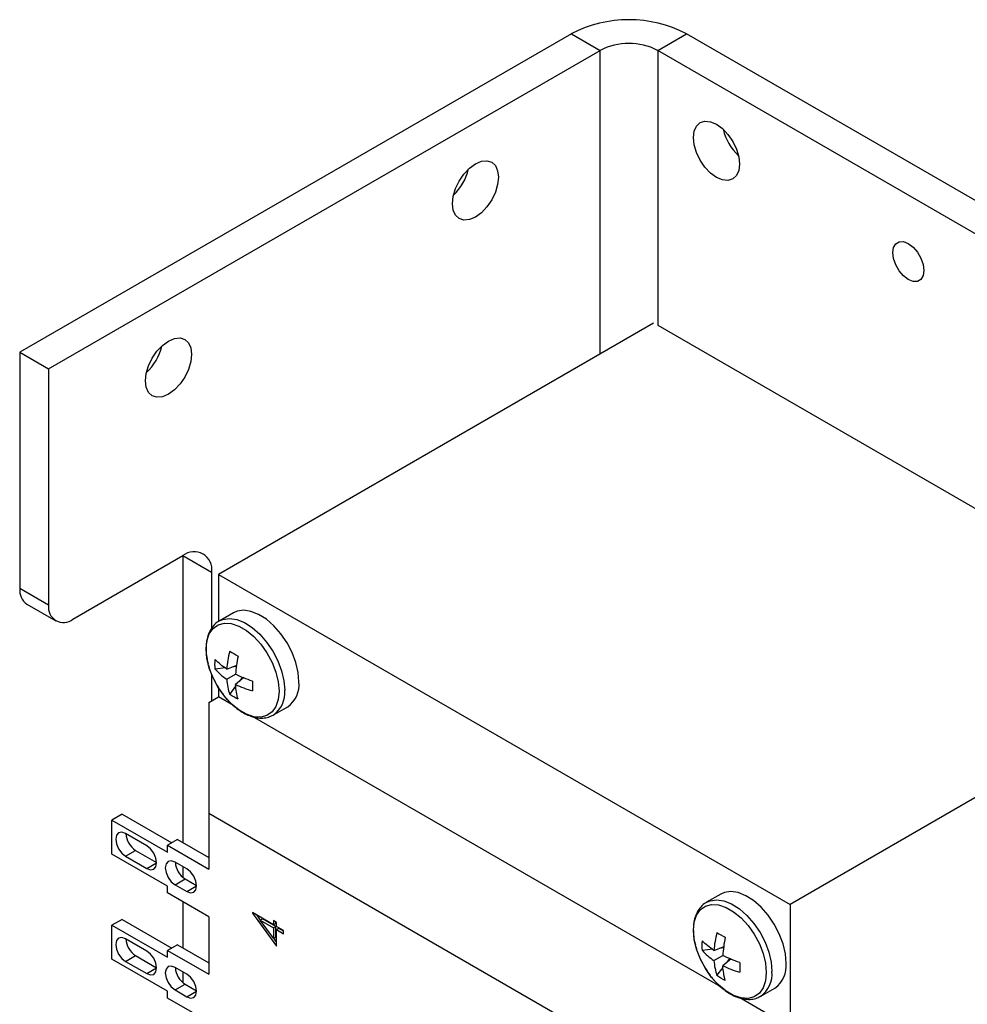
# Model space of a CAD drawing. Header units: inches. Extents: x 1 to 129, y 1 to 99.
# Tile 10 of 13: x 32.21 to 35.88, y 26.67 to 30.48. Entities that reach past the tile are written whole.
import ezdxf

# ---------------------------------------------------------------- set-up
doc = ezdxf.new("R2010")
doc.units = ezdxf.units.IN
doc.header["$LTSCALE"] = 4
doc.header["$MEASUREMENT"] = 0

msp = doc.modelspace()

# ---------------------------------------------------------------- linework, layer by layer
for p, q in [((34.3485, 30.4231), (32.2142, 29.191)), ((34.3485, 30.4231), (34.4599, 30.3588)), ((34.6826, 30.3588), (34.7939, 30.4231)), ((41.1709, 26.7418), (34.7939, 30.4231)), ((32.3256, 29.1267), (34.4599, 30.3588)), ((34.4599, 29.1833), (34.4599, 30.3588)), ((41.0595, 26.6775), (34.6826, 30.3588)), ((34.6826, 30.3588), (34.6826, 29.2948)), ((34.6667, 29.3027), (32.9825, 28.3305)), ((34.6826, 29.2948), (36.8551, 28.0406)), ((32.2142, 29.191), (32.2142, 28.2766)), ((32.2142, 29.191), (32.3256, 29.1267)), ((32.3256, 29.1267), (32.3256, 28.2123)), ((32.4198, 28.1578), (32.8452, 28.4034)), ((32.8452, 28.4034), (32.9566, 28.3391)), ((32.8452, 28.4034), (32.8452, 27.2933)), ((32.9566, 28.3391), (32.9566, 28.1219)), ((32.9825, 28.3305), (32.9825, 28.1484)), ((32.9825, 28.3305), (35.1948, 27.0534)), ((32.3256, 28.2123), (32.2142, 28.2766)), ((32.2418, 28.2155), (32.3532, 28.1512)), ((33.0409, 28.1823), (32.9858, 28.1505)), ((36.8551, 28.0119), (35.1948, 27.0534)), ((33.0149, 27.9644), (33.0538, 27.9791)), ((33.0531, 27.9741), (33.0344, 27.9718)), ((32.9566, 27.9439), (32.9566, 27.8419)), ((33.0096, 27.9687), (32.9702, 27.9638)), ((33.0149, 27.9248), (33.0492, 27.9446)), ((33.0813, 27.9314), (33.0492, 27.905)), ((33.0654, 27.9183), (33.0767, 27.9333)), ((33.0263, 27.8666), (33.0503, 27.8983)), ((32.9454, 27.8354), (32.9825, 27.8569)), ((32.9825, 27.8928), (32.9825, 27.8569)), ((33.0411, 27.8231), (32.9825, 27.8569)), ((32.9454, 27.8354), (32.9454, 27.4069)), ((33.1958, 27.7868), (33.2508, 27.8186)), ((34.9267, 26.7345), (33.115, 27.7804)), ((32.6098, 27.4028), (32.5708, 27.3803)), ((32.6098, 27.4028), (32.802, 27.2919)), ((32.9454, 27.4069), (32.9454, 27.319)), ((32.9454, 27.4069), (34.4153, 26.5583)), ((32.5708, 27.2487), (32.5708, 27.3803)), ((32.5708, 27.3803), (32.7858, 27.2562)), ((32.7054, 27.2806), (32.6234, 27.328)), ((32.8248, 27.305), (32.7858, 27.2825)), ((32.8248, 27.305), (32.9454, 27.2354)), ((32.9454, 27.319), (32.9454, 27.1904)), ((32.7858, 27.1246), (32.5708, 27.2487)), ((32.6234, 27.2404), (32.6624, 27.2629)), ((32.6624, 27.2629), (32.7434, 27.2161)), ((32.7858, 27.2562), (32.7858, 27.2825)), ((32.7858, 27.2825), (32.9454, 27.1904)), ((32.6234, 27.2404), (32.7054, 27.193)), ((32.7054, 27.193), (32.7434, 27.2149)), ((32.8606, 27.191), (32.815, 27.2174)), ((32.8452, 27.1999), (32.8452, 27.1585)), ((32.815, 27.1298), (32.8539, 27.1523)), ((32.8539, 27.1523), (32.8985, 27.1265)), ((32.7858, 27.0982), (32.7858, 27.1246)), ((32.9454, 27.0061), (32.7858, 27.0982)), ((32.815, 27.1298), (32.8606, 27.1034)), ((32.8606, 27.1034), (32.8985, 27.1253)), ((34.9265, 27.0938), (34.8714, 27.062)), ((32.8452, 27.064), (32.8452, 26.8861)), ((33.1958, 26.9752), (33.1142, 27.0223)), ((33.1142, 27.0223), (33.1142, 27.0199)), ((33.1164, 27.0211), (33.1142, 27.0199)), ((33.1142, 27.0199), (33.2079, 26.8915)), ((35.1948, 27.0534), (35.1948, 26.5797)), ((32.6098, 26.9956), (32.5708, 26.9731)), ((32.6098, 26.9956), (32.802, 26.8847)), ((32.9454, 27.0061), (32.9454, 26.7832)), ((33.1458, 26.9932), (33.1321, 27.012)), ((33.1446, 26.9926), (33.1532, 26.9975)), ((33.1958, 26.9225), (33.1446, 26.9926)), ((33.1446, 26.9926), (33.1958, 26.963)), ((33.2044, 26.968), (33.1532, 26.9975)), ((33.2079, 26.984), (33.1958, 26.9909)), ((33.1958, 26.9909), (33.1958, 26.9752)), ((33.2044, 26.9802), (33.1958, 26.9752)), ((33.2044, 26.9802), (33.2044, 26.986)), ((33.2079, 26.9683), (33.2079, 26.984)), ((32.5708, 26.8415), (32.5708, 26.9731)), ((32.5708, 26.9731), (32.7858, 26.849)), ((33.2044, 26.968), (33.1958, 26.963)), ((33.1958, 26.963), (33.1958, 26.9225)), ((33.2044, 26.9274), (33.2044, 26.968)), ((33.2351, 26.9526), (33.2079, 26.9683)), ((33.2164, 26.961), (33.2079, 26.956)), ((33.2079, 26.8915), (33.2079, 26.956)), ((33.2079, 26.956), (33.2351, 26.9403)), ((33.2351, 26.9502), (33.2164, 26.961)), ((33.2351, 26.9403), (33.2351, 26.9526)), ((32.7054, 26.8734), (32.6234, 26.9208)), ((33.1958, 26.9225), (33.2044, 26.9274)), ((33.2079, 26.9081), (33.197, 26.9231)), ((32.8248, 26.8978), (32.7858, 26.8753)), ((32.7858, 26.849), (32.7858, 26.8753)), ((32.7858, 26.8753), (32.9454, 26.7832)), ((32.8248, 26.8978), (32.9454, 26.8282)), ((34.8953, 26.8802), (34.8558, 26.8753)), ((34.9005, 26.8759), (34.9394, 26.8906)), ((34.9387, 26.8856), (34.92, 26.8833)), ((32.7858, 26.7174), (32.5708, 26.8415)), ((32.6234, 26.8332), (32.6624, 26.8557)), ((32.6234, 26.8332), (32.7054, 26.7858)), ((32.6624, 26.8557), (32.7434, 26.8089)), ((34.9005, 26.8363), (34.9348, 26.8561)), ((34.967, 26.8429), (34.9348, 26.8165)), ((34.951, 26.8298), (34.9623, 26.8448)), ((32.7054, 26.7858), (32.7434, 26.8077)), ((32.8606, 26.7838), (32.815, 26.8102)), ((32.8452, 26.7927), (32.8452, 26.7513)), ((34.9119, 26.7781), (34.9359, 26.8098)), ((32.7858, 26.691), (32.7858, 26.7174)), ((32.815, 26.7226), (32.8539, 26.7451)), ((32.815, 26.7226), (32.8606, 26.6962)), ((32.8539, 26.7451), (32.8985, 26.7193)), ((32.8606, 26.6962), (32.8985, 26.7181)), ((35.0814, 26.6983), (35.1365, 26.7301)), ((32.9454, 26.5989), (32.7858, 26.691)), ((35.1948, 26.5797), (35.0007, 26.6918))]:
    msp.add_line(p, q)
at = {"flags": 128}
for points in [[(34.9102, 30.0731), (34.9332, 30.0563), (34.9547, 30.0336), (34.9731, 30.0066), (34.9873, 29.9772), (34.9962, 29.9472), (34.9992, 29.9188), (34.9962, 29.894), (34.9873, 29.8743), (34.9731, 29.8612), (34.9547, 29.8555), (34.9332, 29.8576), (34.9102, 29.8674), (34.8871, 29.8842), (34.8656, 29.9069), (34.8472, 29.9339), (34.833, 29.9634), (34.8241, 29.9933), (34.8211, 30.0217), (34.8241, 30.0466), (34.833, 30.0662), (34.8472, 30.0794), (34.8656, 30.0851), (34.8871, 30.0829), (34.9102, 30.0731)], [(33.9773, 29.9198), (34.0004, 29.9296), (34.0219, 29.9317), (34.0403, 29.926), (34.0545, 29.9129), (34.0634, 29.8932), (34.0664, 29.8683), (34.0634, 29.8399), (34.0545, 29.81), (34.0403, 29.7805), (34.0219, 29.7535), (34.0004, 29.7308), (33.9773, 29.714), (33.9543, 29.7042), (33.9328, 29.7021), (33.9143, 29.7078), (33.9002, 29.7209), (33.8913, 29.7406), (33.8882, 29.7655), (33.8913, 29.7938), (33.9002, 29.8238), (33.9143, 29.8533), (33.9328, 29.8803), (33.9543, 29.9029), (33.9773, 29.9198)], [(35.6525, 29.6114), (35.6712, 29.5972), (35.688, 29.5776), (35.7013, 29.5545), (35.7099, 29.5301), (35.7128, 29.5069), (35.7099, 29.4871), (35.7013, 29.4726), (35.688, 29.4649), (35.6712, 29.4647), (35.6525, 29.4721), (35.6339, 29.4862), (35.6171, 29.5058), (35.6037, 29.5289), (35.5952, 29.5533), (35.5922, 29.5765), (35.5952, 29.5963), (35.6037, 29.6108), (35.6171, 29.6185), (35.6339, 29.6187), (35.6525, 29.6114)], [(32.7895, 29.2341), (32.8126, 29.2439), (32.8341, 29.246), (32.8525, 29.2403), (32.8667, 29.2272), (32.8756, 29.2075), (32.8786, 29.1826), (32.8756, 29.1542), (32.8667, 29.1243), (32.8525, 29.0948), (32.8341, 29.0678), (32.8126, 29.0451), (32.7895, 29.0283), (32.7665, 29.0185), (32.745, 29.0164), (32.7265, 29.0221), (32.7124, 29.0352), (32.7035, 29.0549), (32.7004, 29.0798), (32.7035, 29.1081), (32.7124, 29.1381), (32.7265, 29.1676), (32.745, 29.1946), (32.7665, 29.2172), (32.7895, 29.2341)], [(32.9869, 28.1511), (32.9999, 28.1567), (33.0254, 28.1603), (33.0536, 28.1561), (33.0833, 28.1442), (33.1133, 28.1252), (33.1424, 28.0997), (33.1693, 28.0688), (33.1931, 28.0339), (33.2127, 27.9963), (33.2272, 27.9575), (33.2362, 27.9192), (33.2393, 27.883)], [(33.2943, 27.9147), (33.2913, 27.951), (33.2823, 27.9893), (33.2677, 28.0281), (33.2482, 28.0657), (33.2244, 28.1006), (33.1974, 28.1315), (33.1684, 28.157), (33.1383, 28.176), (33.1087, 28.1879), (33.0805, 28.1921), (33.055, 28.1885), (33.0409, 28.1823)], [(33.0172, 27.8466), (33.0058, 27.86), (32.9819, 27.8938), (32.9622, 27.9305), (32.9475, 27.9685), (32.9384, 28.0061), (32.9353, 28.0418), (32.9384, 28.0739), (32.9475, 28.101), (32.9622, 28.122), (32.9819, 28.1359), (33.0058, 28.1421), (33.0327, 28.1404), (33.0616, 28.1309), (33.0911, 28.1138), (33.1199, 28.0901), (33.1469, 28.0607), (33.1707, 28.0269), (33.1905, 27.9902), (33.2052, 27.9522), (33.2143, 27.9145), (33.2174, 27.8789), (33.2174, 27.8789)], [(33.2174, 27.8789), (33.2143, 27.8468), (33.2052, 27.8197), (33.1905, 27.7987), (33.1707, 27.7848), (33.1469, 27.7785), (33.1199, 27.7802), (33.0911, 27.7898), (33.0616, 27.8068), (33.0327, 27.8306), (33.0172, 27.8466)], [(32.6234, 27.328), (32.6089, 27.333), (32.5966, 27.3306), (32.5883, 27.3212), (32.5855, 27.3061), (32.5883, 27.2876), (32.5966, 27.2687), (32.6089, 27.2521), (32.6234, 27.2404)], [(32.7054, 27.193), (32.72, 27.1879), (32.7323, 27.1903), (32.7405, 27.1998), (32.7434, 27.2149), (32.7405, 27.2333), (32.7323, 27.2523), (32.72, 27.2689), (32.7054, 27.2806)], [(32.815, 27.2174), (32.8004, 27.2224), (32.7881, 27.22), (32.7799, 27.2106), (32.777, 27.1955), (32.7799, 27.177), (32.7881, 27.1581), (32.8004, 27.1415), (32.815, 27.1298)], [(32.8606, 27.1034), (32.8751, 27.0984), (32.8874, 27.1008), (32.8957, 27.1102), (32.8985, 27.1253), (32.8957, 27.1437), (32.8874, 27.1627), (32.8751, 27.1793), (32.8606, 27.191)], [(35.18, 26.8262), (35.1769, 26.8625), (35.1679, 26.9008), (35.1533, 26.9395), (35.1338, 26.9771), (35.11, 27.0121), (35.0831, 27.0429), (35.054, 27.0684), (35.024, 27.0875), (34.9943, 27.0994), (34.9661, 27.1036), (34.9406, 27.1), (34.9265, 27.0938)], [(34.8725, 27.0626), (34.8855, 27.0682), (34.911, 27.0718), (34.9392, 27.0676), (34.9689, 27.0557), (34.9989, 27.0366), (35.028, 27.0111), (35.055, 26.9803), (35.0787, 26.9453), (35.0983, 26.9077), (35.1129, 26.869), (35.1219, 26.8307), (35.1249, 26.7944)], [(34.9028, 26.758), (34.8914, 26.7714), (34.8676, 26.8052), (34.8478, 26.8419), (34.8331, 26.8799), (34.824, 26.9176), (34.8209, 26.9532), (34.824, 26.9853), (34.8331, 27.0124), (34.8478, 27.0334), (34.8676, 27.0473), (34.8914, 27.0536), (34.9184, 27.0519), (34.9472, 27.0423), (34.9767, 27.0253), (35.0056, 27.0015), (35.0325, 26.9721), (35.0564, 26.9383), (35.0761, 26.9016), (35.0908, 26.8636), (35.1, 26.826), (35.103, 26.7903), (35.103, 26.7903)], [(32.6234, 26.9208), (32.6089, 26.9258), (32.5966, 26.9234), (32.5883, 26.914), (32.5855, 26.8989), (32.5883, 26.8804), (32.5966, 26.8615), (32.6089, 26.8449), (32.6234, 26.8332)], [(32.7054, 26.7858), (32.72, 26.7807), (32.7323, 26.7831), (32.7405, 26.7926), (32.7434, 26.8077), (32.7405, 26.8261), (32.7323, 26.8451), (32.72, 26.8617), (32.7054, 26.8734)], [(32.815, 26.8102), (32.8004, 26.8152), (32.7881, 26.8128), (32.7799, 26.8034), (32.777, 26.7883), (32.7799, 26.7698), (32.7881, 26.7509), (32.8004, 26.7343), (32.815, 26.7226)], [(35.103, 26.7903), (35.1, 26.7582), (35.0908, 26.7311), (35.0761, 26.7101), (35.0564, 26.6962), (35.0325, 26.69), (35.0056, 26.6917), (34.9767, 26.7013), (34.9472, 26.7183), (34.9184, 26.742), (34.9028, 26.758)], [(32.8606, 26.6962), (32.8751, 26.6912), (32.8874, 26.6936), (32.8957, 26.703), (32.8985, 26.7181), (32.8957, 26.7365), (32.8874, 26.7555), (32.8751, 26.7721), (32.8606, 26.7838)]]:
    msp.add_lwpolyline(points, dxfattribs=at)
for centre, radius, start, end in [((34.5712, 29.9956), 0.482, 62.4805, 117.5195), ((34.5712, 30.1439), 0.2421, 62.6097, 117.3903), ((35.1387, 30.1022), 0.2082, 193.5492, 226.4454), ((33.7487, 29.9488), 0.2082, 313.5546, 346.4508), ((32.561, 29.2631), 0.2082, 313.5546, 346.4508), ((32.8887, 28.3501), 0.0688, 350.786, 129.2033), ((32.2776, 28.2685), 0.0639, 172.7442, 235.9436), ((32.383, 28.2029), 0.0582, 170.786, 309.2033), ((33.1898, 27.9041), 0.1051, 305.5137, 5.7985), ((33.1352, 27.8723), 0.1046, 304.7479, 5.8663), ((32.707, 27.3325), 0.0827, 183.568, 237.3371), ((32.8986, 27.2219), 0.0827, 183.568, 237.3371), ((32.707, 26.9253), 0.0827, 183.568, 237.3371), ((35.0754, 26.8156), 0.1051, 305.5137, 5.7985), ((32.8986, 26.8147), 0.0827, 183.568, 237.3371), ((35.0208, 26.7837), 0.1046, 304.7479, 5.8663)]:
    msp.add_arc(centre, radius, start, end)
for points, knots in [([(32.9874, 28.1508), (32.986, 28.1502), (32.9766, 28.1462), (32.9631, 28.1329), (32.9485, 28.1119), (32.9394, 28.0872), (32.9349, 28.0601), (32.9348, 28.032), (32.9375, 28.0071), (32.9414, 27.9917), (32.9429, 27.9858)], [0, 0, 0, 0, 0.028964, 0.187375, 0.337048, 0.488273, 0.637341, 0.781089, 0.91644, 1, 1, 1, 1]), ([(32.944, 27.9814), (32.9444, 27.9793), (32.9465, 27.9702), (32.9524, 27.9538), (32.9603, 27.9336), (32.9671, 27.9208), (32.9703, 27.915)], [0, 0, 0, 0, 0.097014, 0.409507, 0.728058, 1, 1, 1, 1]), ([(32.9766, 27.9027), (32.9836, 27.8915), (32.9934, 27.8757), (33.0076, 27.8574), (33.0143, 27.8501), (33.0174, 27.8467)], [0, 0, 0, 0, 0.564602, 0.793428, 1, 1, 1, 1]), ([(33.0174, 27.8467), (33.02, 27.8438), (33.0283, 27.8343), (33.0439, 27.82), (33.0641, 27.8043), (33.0858, 27.7912), (33.1084, 27.7814), (33.1314, 27.7754), (33.1546, 27.7742), (33.1763, 27.7773), (33.1887, 27.7837), (33.1944, 27.7866)], [0, 0, 0, 0, 0.047969, 0.156766, 0.271995, 0.390757, 0.512288, 0.636007, 0.761822, 0.890587, 1, 1, 1, 1]), ([(34.8731, 27.0623), (34.8716, 27.0617), (34.8622, 27.0577), (34.8487, 27.0444), (34.8342, 27.0233), (34.825, 26.9986), (34.8205, 26.9716), (34.8204, 26.9435), (34.8231, 26.9186), (34.827, 26.9031), (34.8285, 26.8972)], [0, 0, 0, 0, 0.028964, 0.187375, 0.337048, 0.488273, 0.637341, 0.781089, 0.91644, 1, 1, 1, 1]), ([(34.8296, 26.8929), (34.8301, 26.8907), (34.8321, 26.8816), (34.838, 26.8652), (34.8459, 26.845), (34.8528, 26.8323), (34.8559, 26.8264)], [0, 0, 0, 0, 0.097014, 0.409507, 0.728058, 1, 1, 1, 1]), ([(34.8622, 26.8142), (34.8692, 26.8029), (34.8791, 26.7871), (34.8932, 26.7688), (34.8999, 26.7616), (34.903, 26.7582)], [0, 0, 0, 0, 0.564602, 0.793428, 1, 1, 1, 1]), ([(34.903, 26.7582), (34.9056, 26.7553), (34.9139, 26.7458), (34.9295, 26.7315), (34.9497, 26.7157), (34.9714, 26.7026), (34.994, 26.6928), (35.0171, 26.6869), (35.0402, 26.6856), (35.0619, 26.6887), (35.0743, 26.6951), (35.08, 26.6981)], [0, 0, 0, 0, 0.047969, 0.156766, 0.271995, 0.390757, 0.512288, 0.636007, 0.761822, 0.890587, 1, 1, 1, 1])]:
    msp.add_open_spline(points, degree=3, knots=knots)
for points in [[(33.0263, 28.0336), (33.0201, 28.0099), (33.0163, 27.9868), (33.0149, 27.9644)], [(33.0263, 28.0336), (33.0365, 28.0276), (33.0472, 28.0214), (33.0586, 28.0149)], [(33.0586, 28.0149), (33.0535, 27.9906), (33.0504, 27.9672), (33.0492, 27.9446)], [(32.9702, 27.9638), (32.9691, 27.9762), (32.9691, 27.9886), (32.9702, 28.0012)], [(33.0149, 27.9644), (32.9974, 27.9759), (32.9825, 27.9881), (32.9702, 28.0012)], [(32.9702, 27.9638), (32.9825, 27.9496), (32.9974, 27.9366), (33.0149, 27.9248)], [(33.1148, 27.9177), (33.0912, 27.9254), (33.0693, 27.9344), (33.0492, 27.9446)], [(33.0149, 27.9248), (33.0163, 27.9038), (33.0201, 27.8844), (33.0263, 27.8666)], [(33.0586, 27.8479), (33.0535, 27.8651), (33.0504, 27.8842), (33.0492, 27.905)], [(33.0492, 27.905), (33.0693, 27.8951), (33.0912, 27.8869), (33.1148, 27.8804)], [(33.1148, 27.9177), (33.1146, 27.9046), (33.1146, 27.8922), (33.1148, 27.8804)], [(33.0586, 27.8479), (33.0472, 27.8533), (33.0365, 27.8595), (33.0263, 27.8666)], [(34.9119, 26.945), (34.9058, 26.9213), (34.902, 26.8983), (34.9005, 26.8759)], [(34.9119, 26.945), (34.9221, 26.939), (34.9329, 26.9328), (34.9442, 26.9264)], [(34.8558, 26.8753), (34.8547, 26.8877), (34.8547, 26.9001), (34.8558, 26.9126)], [(34.9005, 26.8759), (34.883, 26.8874), (34.8681, 26.8996), (34.8558, 26.9126)], [(34.9442, 26.9264), (34.9391, 26.9021), (34.936, 26.8786), (34.9348, 26.8561)], [(34.8558, 26.8753), (34.8681, 26.8611), (34.883, 26.8481), (34.9005, 26.8363)], [(34.9005, 26.8363), (34.902, 26.8153), (34.9058, 26.7959), (34.9119, 26.7781)], [(35.0004, 26.8291), (34.9768, 26.8369), (34.9549, 26.8459), (34.9348, 26.8561)], [(35.0004, 26.8291), (35.0003, 26.8161), (35.0003, 26.8036), (35.0004, 26.7918)], [(34.9442, 26.7594), (34.9391, 26.7766), (34.936, 26.7956), (34.9348, 26.8165)], [(34.9348, 26.8165), (34.9549, 26.8066), (34.9768, 26.7983), (35.0004, 26.7918)], [(34.9442, 26.7594), (34.9329, 26.7647), (34.9221, 26.7709), (34.9119, 26.7781)]]:
    msp.add_open_spline(points, degree=3)

doc.saveas('drawing.dxf')
